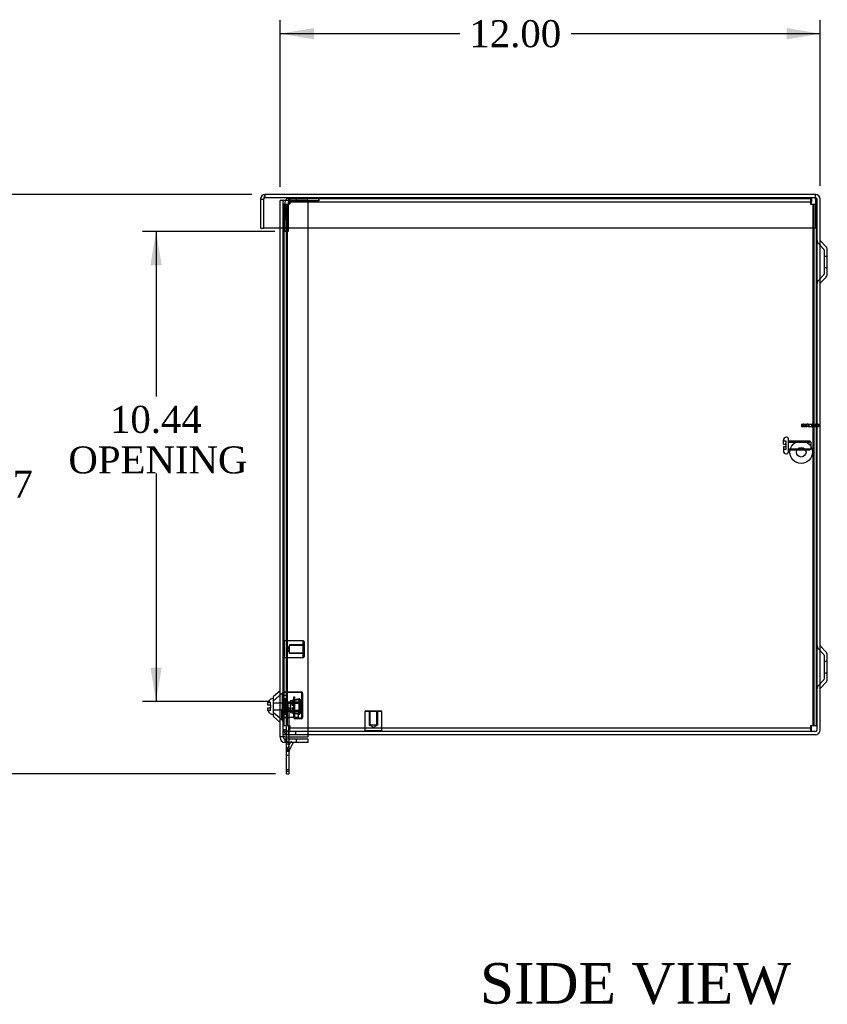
# Model space of a CAD drawing. Header units: inches. Extents: x 1 to 150, y -1 to 99.
# Tile 5 of 8: x 74 to 92, y 33 to 55. Entities that reach past the tile are written whole.
import ezdxf
from ezdxf.enums import TextEntityAlignment as Align
from ezdxf.lldxf.tags import DXFTag

# ---------------------------------------------------------------- set-up
doc = ezdxf.new("R2010")
doc.units = ezdxf.units.IN
doc.header["$MEASUREMENT"] = 0
for name, color, linetype in [('COM55240', 7, 'Continuous'), ('COM70472-31', 7, 'Continuous'), ('COM70473-31', 7, 'Continuous'), ('COM70474-5', 7, 'Continuous'), ('COM70475', 7, 'Continuous'), ('Default', 7, 'Continuous'), ('GRDKITSTARWASHER', 7, 'Continuous'), ('NTS16522', 7, 'Continuous'), ('RNG17670', 7, 'Continuous'), ('RVT19019', 7, 'Continuous'), ('SCS18970', 7, 'Continuous'), ('SCS19475', 7, 'Continuous'), ('STD26152', 7, 'Continuous'), ('WAF250205', 7, 'Continuous')]:
    doc.layers.add(name, color=color, linetype=linetype)
doc.styles.add('SEACAD_Times_New_Roman', font='times.ttf')
tags = doc.linetypes.add('HIDDEN2', pattern=[0.1875, 0.125, -0.0625]).pattern_tags.tags
tags[6:7] = [DXFTag(74, 4), DXFTag(75, 0), DXFTag(340, '0'), DXFTag(46, 0.0), DXFTag(50, 0.0), DXFTag(44, 0.0), DXFTag(45, 0.0)]
tags[4:5] = [DXFTag(74, 4), DXFTag(75, 0), DXFTag(340, '0'), DXFTag(46, 0.0), DXFTag(50, 0.0), DXFTag(44, 0.0), DXFTag(45, 0.0)]
doc.dimstyles.new('HAMMOND_(STH_-_120x80)', dxfattribs={"dimtxt": 0.6, "dimasz": 0.75, "dimexe": 0.3, "dimexo": 0.3, "dimgap": 0.15, "dimtad": 0, "dimtih": 1, "dimtoh": 1, "dimzin": 0, "dimdsep": 46, "dimtxsty": 'SEACAD_Times_New_Roman', "dimblk1": '_SE_FILLED', "dimblk2": '_SE_FILLED', "dimsah": 1, "dimcen": 0.3, "dimadec": 0, "dimazin": 0, "dimtfac": 0.8, "dimtofl": 0, "dimtmove": 1, "dimatfit": 3, "dimfxl": 1, "dimtolj": 1, "dimtzin": 0, "dimarcsym": 0})

# ---------------------------------------------------------------- blocks, each defined once
blk = doc.blocks.new('SE3')
at = {"layer": 'COM55240', "color": 7, "linetype": 'HIDDEN2'}
for p, q in [((79.649, 39.646), (79.706, 39.646)), ((79.706, 39.584), (79.706, 39.646)), ((79.649, 39.584), (79.706, 39.584)), ((79.706, 39.567), (79.649, 39.567)), ((79.649, 39.43), (79.706, 39.43)), ((79.706, 39.001), (79.706, 39.584)), ((79.649, 39.001), (79.649, 39.156)), ((79.649, 38.876), (79.649, 38.948)), ((79.706, 38.876), (79.706, 38.948)), ((79.706, 38.896), (79.649, 38.896)), ((79.706, 38.84), (79.649, 38.84)), ((79.649, 38.715), (79.706, 38.715)), ((79.657, 38.714), (79.706, 38.819)), ((79.733, 38.876), (79.742, 38.895)), ((79.742, 38.895), (79.783, 38.876)), ((79.706, 38.677), (79.649, 38.677)), ((79.706, 38.584), (79.649, 38.584)), ((79.706, 38.271), (79.649, 38.271))]:
    blk.add_line(p, q, dxfattribs=at)
at = {"layer": 'COM55240', "color": 7, "linetype": 'Continuous'}
for p, q in [((79.649, 38.948), (79.649, 39.001)), ((79.706, 38.948), (79.706, 39.001)), ((79.649, 38.24), (79.649, 38.876)), ((79.706, 38.24), (79.706, 38.876)), ((79.706, 38.819), (79.733, 38.876)), ((79.709, 38.69), (79.793, 38.871)), ((79.783, 38.876), (79.793, 38.871)), ((79.649, 38.177), (79.649, 38.24)), ((79.649, 38.24), (79.706, 38.24)), ((79.649, 38.177), (79.706, 38.177)), ((79.706, 38.177), (79.706, 38.24))]:
    blk.add_line(p, q, dxfattribs=at)
at = {"layer": 'COM55240', "color": 7, "linetype": 'HIDDEN2'}
blk.add_arc((79.735, 38.677), 0.086, 155, 180, dxfattribs=at)
at = {"layer": 'COM55240', "color": 7, "linetype": 'Continuous'}
blk.add_arc((79.735, 38.677), 0.029, 155, 180, dxfattribs=at)
at = {"layer": 'COM70472-31', "color": 7, "linetype": 'HIDDEN2'}
for p, q in [((79.175, 50.976), (79.175, 51.048)), ((91.397, 50.976), (79.175, 50.976)), ((91.58, 49.838), (91.463, 49.956)), ((91.589, 49.817), (91.589, 49.279)), ((91.661, 49.673), (91.589, 49.673)), ((91.463, 49.14), (91.58, 49.258)), ((91.589, 49.423), (91.661, 49.423)), ((91.58, 40.838), (91.463, 40.956)), ((91.589, 40.817), (91.589, 40.279)), ((91.661, 40.673), (91.589, 40.673)), ((91.463, 40.14), (91.58, 40.258)), ((91.589, 40.423), (91.661, 40.423)), ((79.577, 39.923), (79.649, 39.923)), ((79.649, 39.788), (79.577, 39.788)), ((79.649, 39.567), (79.577, 39.567)), ((79.577, 39.558), (79.649, 39.558)), ((79.577, 39.43), (79.649, 39.43)), ((79.649, 39.156), (79.577, 39.156)), ((79.649, 39.156), (79.649, 39.245)), ((80.13, 39.12), (79.577, 39.12)), ((80.13, 39.048), (79.577, 39.048)), ((79.685, 39.12), (79.685, 39.048)), ((79.844, 39.12), (79.844, 39.048))]:
    blk.add_line(p, q, dxfattribs=at)
at = {"layer": 'COM70472-31', "color": 7, "linetype": 'Continuous'}
for p, q in [((91.397, 51.048), (79.175, 51.048)), ((91.397, 50.94), (91.397, 51.048)), ((79.067, 50.94), (79.067, 50.298)), ((79.067, 50.94), (79.139, 50.94)), ((79.139, 50.94), (79.139, 50.298)), ((79.139, 50.94), (79.139, 50.298)), ((91.397, 50.94), (91.397, 50.298)), ((91.433, 39.156), (91.433, 50.94)), ((91.505, 39.156), (91.505, 50.94)), ((79.067, 50.298), (79.139, 50.298)), ((91.397, 50.298), (79.139, 50.298)), ((91.631, 49.889), (91.514, 50.007)), ((91.661, 49.279), (91.661, 49.817)), ((91.514, 49.09), (91.631, 49.207)), ((91.631, 40.889), (91.514, 41.007)), ((91.661, 40.279), (91.661, 40.817)), ((91.514, 40.09), (91.631, 40.207)), ((91.397, 39.12), (80.13, 39.12)), ((91.397, 39.048), (80.13, 39.048))]:
    blk.add_line(p, q, dxfattribs=at)
for centre, radius, start, end in [((79.175, 50.94), 0.108, 90, 180), ((91.397, 50.94), 0.108, 0, 90), ((91.397, 50.94), 0.036, 0, 90), ((79.175, 50.94), 0.036, 155.9777, 180), ((91.535, 50.028), 0.03, 180, 225), ((91.559, 49.817), 0.102, 0, 45), ((91.559, 49.279), 0.102, 315, 0), ((91.535, 49.068), 0.03, 135, 180), ((91.535, 41.028), 0.03, 180, 225), ((91.559, 40.817), 0.102, 0, 45), ((91.559, 40.279), 0.102, 315, 0), ((91.535, 40.068), 0.03, 135, 180), ((91.397, 39.156), 0.108, 270, 0), ((91.397, 39.156), 0.036, 270, 0)]:
    blk.add_arc(centre, radius, start, end, dxfattribs=at)
at = {"layer": 'COM70472-31', "color": 7, "linetype": 'HIDDEN2'}
for centre, radius, start, end in [((79.175, 50.94), 0.036, 90, 155.9777), ((91.535, 50.028), 0.102, 180, 225), ((91.559, 49.817), 0.03, 0, 45), ((91.559, 49.279), 0.03, 315, 0), ((91.535, 49.068), 0.102, 135, 180), ((91.535, 41.028), 0.102, 180, 225), ((91.559, 40.817), 0.03, 0, 45), ((91.559, 40.279), 0.03, 315, 0), ((91.535, 40.068), 0.102, 135, 180), ((79.685, 39.156), 0.108, 180, 270), ((79.685, 39.156), 0.036, 180, 270)]:
    blk.add_arc(centre, radius, start, end, dxfattribs=at)
at = {"layer": 'COM70472-31', "color": 7, "linetype": 'Continuous'}
blk.add_open_spline([(79.175, 51.048), (79.172, 51.048), (79.169, 51.045), (79.163, 51.034), (79.16, 51.026), (79.154, 51.006), (79.151, 50.994), (79.145, 50.968), (79.142, 50.954), (79.139, 50.94)], degree=3, knots=[0, 0, 0, 0, 0.25, 0.25, 0.5, 0.5, 0.75, 0.75, 1, 1, 1, 1], dxfattribs=at)
at = {"layer": 'COM70472-31', "color": 7, "linetype": 'HIDDEN2'}
blk.add_open_spline([(79.175, 50.976), (79.172, 50.976), (79.169, 50.975), (79.163, 50.972), (79.16, 50.969), (79.154, 50.962), (79.151, 50.958), (79.145, 50.95), (79.142, 50.945), (79.139, 50.94)], degree=3, knots=[0, 0, 0, 0, 0.25, 0.25, 0.5, 0.5, 0.75, 0.75, 1, 1, 1, 1], dxfattribs=at)
at = {"layer": 'COM70473-31', "color": 7, "linetype": 'HIDDEN2'}
for p, q in [((79.505, 50.298), (79.505, 50.916)), ((79.613, 50.916), (79.505, 50.916)), ((79.577, 39.001), (79.577, 50.916)), ((80.13, 50.916), (79.613, 50.916)), ((80.13, 50.298), (80.13, 50.916)), ((79.552, 39.97), (79.359, 39.802)), ((79.359, 39.545), (79.552, 39.377)), ((79.613, 38.948), (79.613, 38.876)), ((79.863, 38.948), (79.863, 38.876))]:
    blk.add_line(p, q, dxfattribs=at)
at = {"layer": 'COM70473-31', "color": 7, "linetype": 'Continuous'}
for p, q in [((79.505, 39.001), (79.505, 50.298)), ((80.13, 39.001), (80.13, 50.298)), ((79.505, 40.024), (79.359, 39.897)), ((79.359, 39.449), (79.359, 39.897)), ((79.359, 39.449), (79.505, 39.322)), ((79.505, 39.001), (79.505, 38.984)), ((79.613, 39.001), (79.505, 39.001)), ((79.577, 39.001), (79.577, 38.984)), ((79.613, 39.001), (80.13, 39.001)), ((80.13, 38.948), (79.613, 38.948)), ((80.13, 38.876), (80.13, 38.948)), ((80.13, 38.876), (79.613, 38.876))]:
    blk.add_line(p, q, dxfattribs=at)
at = {"layer": 'COM70473-31', "color": 7, "linetype": 'HIDDEN2'}
for centre, start, end in [((79.505, 40.024), 311, 0), ((79.505, 39.322), 0, 49)]:
    blk.add_arc(centre, 0.072, start, end, dxfattribs=at)
at = {"layer": 'COM70473-31', "color": 7, "linetype": 'Continuous'}
for radius in [0.108, 0.036]:
    blk.add_arc((79.613, 38.984), radius, 180, 270, dxfattribs=at)
at = {"layer": 'COM70474-5', "color": 7, "linetype": 'HIDDEN2'}
for p, q in [((79.577, 50.831), (79.685, 50.831)), ((79.597, 41.136), (79.597, 50.831)), ((79.649, 39.245), (79.649, 50.831)), ((79.669, 39.245), (79.669, 50.831)), ((79.685, 50.831), (79.702, 50.831)), ((79.702, 50.848), (79.702, 50.956)), ((79.702, 50.956), (91.288, 50.956)), ((79.702, 50.884), (91.288, 50.884)), ((79.702, 50.831), (79.702, 50.848)), ((79.705, 50.831), (79.702, 50.831)), ((79.722, 50.831), (79.705, 50.831)), ((79.722, 50.956), (79.722, 50.884)), ((79.722, 50.884), (79.722, 50.848)), ((79.722, 50.848), (79.722, 50.831)), ((91.288, 50.956), (91.308, 50.956)), ((91.288, 50.956), (91.288, 50.848)), ((91.288, 50.884), (91.308, 50.884)), ((91.288, 50.848), (91.288, 50.831)), ((91.288, 50.831), (91.305, 50.831)), ((91.305, 50.831), (91.397, 50.831)), ((91.308, 50.956), (91.308, 50.884)), ((91.308, 50.848), (91.308, 50.884)), ((91.308, 50.831), (91.308, 50.848)), ((91.341, 50.831), (91.341, 39.245)), ((91.361, 50.831), (91.361, 39.245)), ((79.597, 39.245), (79.597, 40.761)), ((79.685, 39.245), (79.577, 39.245)), ((79.702, 39.245), (79.685, 39.245)), ((79.702, 39.245), (79.705, 39.245)), ((79.702, 39.228), (79.702, 39.245)), ((79.702, 39.12), (79.702, 39.228)), ((91.288, 39.192), (79.702, 39.192)), ((79.705, 39.245), (79.722, 39.245)), ((79.722, 39.245), (79.722, 39.228)), ((79.722, 39.228), (79.722, 39.192)), ((79.722, 39.12), (79.722, 39.192))]:
    blk.add_line(p, q, dxfattribs=at)
at = {"layer": 'COM70474-5', "color": 7, "linetype": 'Continuous'}
for p, q in [((91.397, 50.831), (91.413, 50.831)), ((91.433, 50.831), (91.413, 50.831)), ((91.413, 50.831), (91.413, 39.245)), ((91.288, 39.245), (91.288, 39.228)), ((91.305, 39.245), (91.288, 39.245)), ((91.288, 39.228), (91.288, 39.12)), ((91.308, 39.192), (91.288, 39.192)), ((91.413, 39.245), (91.305, 39.245)), ((91.308, 39.228), (91.308, 39.245)), ((91.308, 39.192), (91.308, 39.228)), ((91.308, 39.12), (91.308, 39.192)), ((91.433, 39.245), (91.413, 39.245))]:
    blk.add_line(p, q, dxfattribs=at)
at = {"layer": 'COM70475', "color": 7, "linetype": 'HIDDEN2'}
for p, q in [((79.863, 50.976), (79.863, 50.904)), ((80.113, 50.904), (80.113, 50.976)), ((80.363, 50.976), (80.363, 50.904)), ((79.613, 50.868), (79.613, 50.476)), ((79.685, 50.868), (79.685, 50.476)), ((80.113, 50.904), (79.721, 50.904)), ((80.363, 50.904), (80.113, 50.904)), ((79.613, 50.226), (79.613, 50.476)), ((79.685, 50.476), (79.685, 50.226)), ((79.685, 50.226), (79.613, 50.226))]:
    blk.add_line(p, q, dxfattribs=at)
for radius in [0.108, 0.036]:
    blk.add_arc((79.721, 50.868), radius, 90, 180, dxfattribs=at)
at = {"layer": 'GRDKITSTARWASHER', "color": 7, "linetype": 'HIDDEN2'}
for p, q in [((91.087, 45.946), (91.086, 45.946)), ((91.086, 45.946), (91.086, 45.896)), ((91.087, 45.946), (91.087, 45.896)), ((91.087, 45.946), (91.114, 45.946)), ((91.114, 45.896), (91.114, 45.946)), ((91.134, 45.946), (91.114, 45.946)), ((91.134, 45.946), (91.134, 45.896)), ((91.134, 45.946), (91.182, 45.946)), ((91.153, 45.946), (91.153, 45.896)), ((91.172, 45.946), (91.172, 45.896)), ((91.181, 45.946), (91.181, 45.896)), ((91.182, 45.946), (91.182, 45.896)), ((91.182, 45.946), (91.204, 45.946)), ((91.204, 45.896), (91.204, 45.946)), ((91.238, 45.946), (91.204, 45.946)), ((91.233, 45.946), (91.233, 45.896)), ((91.238, 45.946), (91.238, 45.896)), ((91.238, 45.946), (91.25, 45.946)), ((91.25, 45.946), (91.25, 45.896)), ((91.25, 45.946), (91.312, 45.946)), ((91.312, 45.946), (91.312, 45.896)), ((91.312, 45.946), (91.324, 45.946)), ((91.324, 45.896), (91.324, 45.946)), ((91.358, 45.946), (91.324, 45.946)), ((91.329, 45.946), (91.329, 45.896)), ((91.358, 45.946), (91.38, 45.946)), ((91.358, 45.946), (91.358, 45.896)), ((91.38, 45.946), (91.38, 45.896)), ((91.38, 45.946), (91.413, 45.946)), ((91.381, 45.896), (91.381, 45.946)), ((91.39, 45.946), (91.39, 45.896)), ((91.41, 45.946), (91.41, 45.896)), ((91.449, 45.946), (91.433, 45.946)), ((91.449, 45.946), (91.475, 45.946)), ((91.449, 45.946), (91.449, 45.896)), ((91.475, 45.896), (91.475, 45.946)), ((91.475, 45.946), (91.476, 45.946)), ((91.476, 45.896), (91.476, 45.946)), ((91.087, 45.896), (91.086, 45.896)), ((91.087, 45.896), (91.114, 45.896)), ((91.134, 45.896), (91.114, 45.896)), ((91.134, 45.896), (91.182, 45.896)), ((91.182, 45.896), (91.204, 45.896)), ((91.238, 45.896), (91.204, 45.896)), ((91.238, 45.896), (91.25, 45.896)), ((91.25, 45.896), (91.312, 45.896)), ((91.312, 45.896), (91.324, 45.896)), ((91.358, 45.896), (91.324, 45.896)), ((91.358, 45.896), (91.38, 45.896)), ((91.38, 45.896), (91.413, 45.896)), ((91.449, 45.896), (91.433, 45.896)), ((91.449, 45.896), (91.475, 45.896)), ((91.475, 45.896), (91.476, 45.896))]:
    blk.add_line(p, q, dxfattribs=at)
at = {"layer": 'GRDKITSTARWASHER', "color": 7, "linetype": 'Continuous'}
for p, q in [((91.413, 45.946), (91.428, 45.946)), ((91.428, 45.896), (91.428, 45.946)), ((91.433, 45.946), (91.428, 45.946)), ((91.413, 45.896), (91.428, 45.896)), ((91.433, 45.896), (91.428, 45.896))]:
    blk.add_line(p, q, dxfattribs=at)
at = {"layer": 'NTS16522', "color": 7, "linetype": 'HIDDEN2'}
for p, q in [((79.559, 39.402), (79.559, 39.97)), ((79.577, 39.899), (79.559, 39.899)), ((79.577, 39.836), (79.559, 39.836)), ((79.591, 40.002), (79.972, 40.002)), ((79.971, 39.985), (79.593, 39.985)), ((79.736, 39.809), (79.78, 39.816)), ((79.736, 39.809), (79.736, 39.716)), ((79.78, 39.816), (79.809, 39.822)), ((79.78, 39.816), (79.78, 39.706)), ((79.79, 39.813), (79.79, 39.71)), ((79.809, 39.892), (79.827, 39.892)), ((79.809, 39.434), (79.809, 39.892)), ((79.827, 39.892), (79.827, 39.436)), ((79.827, 39.831), (79.927, 39.849)), ((79.927, 39.823), (79.827, 39.806)), ((79.927, 39.849), (79.927, 39.823)), ((79.927, 39.849), (79.952, 39.828)), ((79.952, 39.828), (79.927, 39.823)), ((79.927, 39.523), (79.927, 39.823)), ((79.952, 39.828), (79.952, 39.518)), ((79.987, 39.436), (79.987, 39.969)), ((80.004, 39.97), (80.004, 39.434)), ((79.577, 39.78), (79.559, 39.78)), ((79.559, 39.601), (79.577, 39.601)), ((79.952, 39.768), (79.736, 39.768)), ((79.942, 39.751), (79.736, 39.751)), ((79.736, 39.63), (79.736, 39.716)), ((79.736, 39.63), (79.736, 39.537)), ((79.736, 39.595), (79.942, 39.595)), ((79.78, 39.64), (79.78, 39.53)), ((79.79, 39.637), (79.79, 39.533)), ((79.952, 39.761), (79.942, 39.751)), ((79.942, 39.595), (79.942, 39.751)), ((79.942, 39.595), (79.952, 39.585)), ((80.004, 39.78), (79.987, 39.78)), ((79.559, 39.566), (79.577, 39.566)), ((79.577, 39.402), (79.559, 39.402)), ((79.952, 39.578), (79.736, 39.578)), ((79.78, 39.53), (79.736, 39.537)), ((79.78, 39.53), (79.809, 39.525)), ((79.827, 39.541), (79.927, 39.523)), ((79.927, 39.497), (79.827, 39.515)), ((79.972, 39.402), (79.841, 39.402)), ((79.843, 39.42), (79.971, 39.42)), ((79.927, 39.523), (79.927, 39.497)), ((79.952, 39.518), (79.927, 39.523)), ((79.952, 39.518), (79.927, 39.497)), ((79.987, 39.566), (80.004, 39.566))]:
    blk.add_line(p, q, dxfattribs=at)
for centre, radius, start, end in [((79.591, 39.97), 0.032, 90, 180), ((79.593, 39.969), 0.016, 90, 180), ((79.971, 39.969), 0.016, 0, 90), ((79.972, 39.97), 0.032, 0, 90), ((79.841, 39.434), 0.032, 180, 270), ((79.843, 39.436), 0.016, 180, 270), ((79.971, 39.436), 0.016, 270, 0), ((79.972, 39.434), 0.032, 270, 0)]:
    blk.add_arc(centre, radius, start, end, dxfattribs=at)
for centre, major_axis, start_param, end_param in [((79.251, 39.761), (0.614, 0), 0.499634, 0.532631), ((80.103, 39.762), (-0.451, 0), 0.624084, 0.7756), ((80.103, 39.584), (-0.451, 0), -0.7756, -0.624084), ((79.251, 39.761), (0.614, 0), -0.532631, -0.499634), ((79.251, 39.585), (0.614, 0), 0.499634, 0.532631), ((79.251, 39.585), (0.614, 0), -0.532631, -0.499634)]:
    blk.add_ellipse(centre, major_axis=major_axis, ratio=0.176327, start_param=start_param, end_param=end_param, dxfattribs=at)
at = {"layer": 'RNG17670', "color": 7, "linetype": 'HIDDEN2'}
for p, q in [((79.609, 39.813), (79.609, 39.844)), ((79.641, 39.844), (79.609, 39.844)), ((79.609, 39.751), (79.609, 39.813)), ((79.641, 39.813), (79.609, 39.813)), ((79.641, 39.813), (79.641, 39.844)), ((79.641, 39.813), (79.641, 39.751)), ((79.641, 39.798), (79.609, 39.798)), ((79.609, 39.596), (79.609, 39.751)), ((79.641, 39.751), (79.609, 39.751)), ((79.609, 39.534), (79.609, 39.596)), ((79.609, 39.596), (79.641, 39.596)), ((79.641, 39.596), (79.641, 39.751)), ((79.641, 39.534), (79.641, 39.596)), ((79.609, 39.548), (79.641, 39.548)), ((79.609, 39.503), (79.609, 39.534)), ((79.641, 39.534), (79.609, 39.534)), ((79.609, 39.503), (79.641, 39.503)), ((79.641, 39.503), (79.641, 39.534))]:
    blk.add_line(p, q, dxfattribs=at)
at = {"layer": 'RVT19019', "color": 7, "linetype": 'HIDDEN2'}
for p, q in [((79.537, 39.603), (79.537, 39.393)), ((79.905, 39.561), (79.577, 39.561)), ((79.577, 39.436), (79.905, 39.436)), ((79.905, 39.561), (79.905, 39.436))]:
    blk.add_line(p, q, dxfattribs=at)
for centre, start, end in [((79.557, 39.603), 0, 180), ((79.557, 39.393), 180, 0)]:
    blk.add_arc(centre, 0.02, start, end, dxfattribs=at)
at = {"layer": 'SCS18970', "color": 7, "linetype": 'HIDDEN2'}
for p, q in [((90.685, 45.503), (90.685, 45.587)), ((90.75, 45.567), (90.685, 45.567)), ((90.685, 45.503), (90.75, 45.503)), ((90.75, 45.503), (90.75, 45.567)), ((90.75, 45.443), (90.75, 45.503)), ((90.765, 45.657), (90.755, 45.657)), ((90.795, 45.627), (90.795, 45.32)), ((91.27, 45.568), (90.795, 45.568)), ((90.795, 45.549), (91.27, 45.549)), ((91.295, 45.543), (91.295, 45.403)), ((90.685, 45.443), (90.685, 45.36)), ((90.75, 45.443), (90.685, 45.443)), ((90.75, 45.38), (90.685, 45.38)), ((90.75, 45.38), (90.75, 45.443)), ((90.755, 45.29), (90.765, 45.29)), ((90.795, 45.397), (91.27, 45.397)), ((90.795, 45.378), (91.27, 45.378))]:
    blk.add_line(p, q, dxfattribs=at)
for centre, radius, start, end in [((90.755, 45.587), 0.07, 90, 180), ((90.765, 45.627), 0.03, 0, 90), ((91.27, 45.543), 0.025, 0, 90), ((90.755, 45.36), 0.07, 180, 270), ((90.765, 45.32), 0.03, 270, 0), ((91.27, 45.403), 0.025, 270, 0)]:
    blk.add_arc(centre, radius, start, end, dxfattribs=at)
at = {"layer": 'SCS19475', "color": 7, "linetype": 'Continuous'}
for p, q in [((79.231, 39.701), (79.231, 39.734)), ((79.291, 39.701), (79.231, 39.701)), ((79.231, 39.646), (79.291, 39.646)), ((79.231, 39.612), (79.231, 39.646)), ((79.236, 39.761), (79.236, 39.761)), ((79.236, 39.586), (79.236, 39.586)), ((79.291, 39.701), (79.291, 39.646))]:
    blk.add_line(p, q, dxfattribs=at)
at = {"layer": 'SCS19475', "color": 7, "linetype": 'HIDDEN2'}
for p, q in [((79.291, 39.761), (79.236, 39.761)), ((79.291, 39.586), (79.236, 39.586)), ((79.291, 39.701), (79.291, 39.761)), ((79.291, 39.586), (79.291, 39.646)), ((79.679, 39.747), (79.359, 39.747)), ((79.359, 39.599), (79.679, 39.599)), ((79.679, 39.768), (79.679, 39.578)), ((79.974, 39.768), (79.679, 39.768)), ((79.679, 39.749), (79.994, 39.749)), ((79.679, 39.597), (79.994, 39.597)), ((79.974, 39.768), (79.974, 39.578)), ((80.004, 39.739), (79.974, 39.768)), ((79.974, 39.578), (80.004, 39.608)), ((80.004, 39.739), (80.004, 39.608)), ((79.679, 39.578), (79.974, 39.578))]:
    blk.add_line(p, q, dxfattribs=at)
at = {"layer": 'SCS19475', "color": 7, "linetype": 'Continuous'}
for centre, start, end in [((79.356, 39.727), 88.6853, 164.215), ((79.356, 39.62), 195.7926, 271.3147)]:
    blk.add_arc(centre, 0.125, start, end, dxfattribs=at)
for points in [[(79.231, 39.734), (79.232, 39.739), (79.232, 39.743), (79.234, 39.752), (79.235, 39.756), (79.236, 39.761)], [(79.236, 39.586), (79.235, 39.59), (79.234, 39.594), (79.232, 39.603), (79.232, 39.607), (79.231, 39.612)]]:
    blk.add_open_spline(points, degree=3, knots=[0, 0, 0, 0, 0.5, 0.5, 1, 1, 1, 1], dxfattribs=at)
at = {"layer": 'STD26152', "color": 7, "linetype": 'HIDDEN2'}
for p, q in [((79.597, 41.136), (79.577, 41.116)), ((79.597, 41.136), (79.597, 40.761)), ((80.017, 41.136), (79.597, 41.136)), ((80.017, 40.761), (80.017, 41.136)), ((80.037, 41.116), (80.017, 41.136)), ((80.037, 41.116), (80.037, 40.781)), ((79.717, 41.026), (79.67, 40.948)), ((79.67, 40.948), (79.717, 40.87)), ((80.037, 41.043), (79.717, 41.043)), ((79.717, 41.043), (79.717, 41.026)), ((79.717, 40.87), (79.717, 41.026)), ((80.037, 41.026), (79.717, 41.026)), ((79.577, 40.781), (79.597, 40.761)), ((79.597, 40.761), (80.017, 40.761)), ((79.717, 40.87), (80.037, 40.87)), ((79.717, 40.853), (79.717, 40.87)), ((80.037, 40.853), (79.717, 40.853)), ((80.017, 40.761), (80.037, 40.781)), ((81.409, 39.58), (81.389, 39.56)), ((81.764, 39.56), (81.389, 39.56)), ((81.389, 39.56), (81.389, 39.14)), ((81.409, 39.58), (81.744, 39.58)), ((81.482, 39.58), (81.482, 39.26)), ((81.499, 39.58), (81.499, 39.26)), ((81.655, 39.26), (81.655, 39.58)), ((81.672, 39.58), (81.672, 39.26)), ((81.764, 39.56), (81.744, 39.58)), ((81.764, 39.14), (81.764, 39.56)), ((81.482, 39.26), (81.499, 39.26)), ((81.655, 39.26), (81.499, 39.26)), ((81.499, 39.26), (81.577, 39.213)), ((81.577, 39.213), (81.655, 39.26)), ((81.672, 39.26), (81.655, 39.26)), ((81.389, 39.14), (81.764, 39.14)), ((81.389, 39.14), (81.409, 39.12)), ((81.744, 39.12), (81.764, 39.14))]:
    blk.add_line(p, q, dxfattribs=at)
at = {"layer": 'WAF250205', "color": 7, "linetype": 'HIDDEN2'}
for radius in [0.25, 0.107]:
    blk.add_circle((91.081, 45.323), radius, dxfattribs=at)
blk = doc.blocks.new('DMBLK5629')
at = {"layer": 'Default', "linetype": 'Continuous'}
for points in [[(80.255, 54.744), (79.505, 54.619), (80.255, 54.494)], [(90.755, 54.744), (90.755, 54.494), (91.505, 54.619)]]:
    blk.add_hatch(color=7, dxfattribs=at).paths.add_polyline_path(points)
at = {"layer": 'Default', "color": 7, "linetype": 'Continuous'}
for p, q in [((79.505, 51.216), (79.505, 54.919)), ((91.505, 51.24), (91.505, 54.919)), ((83.5, 54.619), (79.505, 54.619)), ((91.505, 54.619), (85.968, 54.619))]:
    blk.add_line(p, q, dxfattribs=at)
at = {"layer": 'Default', "color": 7, "linetype": 'Continuous', "style": 'SEACAD_Times_New_Roman'}
blk.add_text('12.00', height=0.6, dxfattribs=at).set_placement((83.71, 54.919), align=Align.TOP_LEFT)
blk = doc.blocks.new('_SE_FILLED')
at = {"color": 0}
blk.add_line((0, 0), (-1, 0), dxfattribs=at)
blk.add_solid([(0, 0), (-1, -0.1665), (-1, 0.1665), (0, 0)], dxfattribs=at)
blk = doc.blocks.new('DMBLK5638')
at = {"layer": 'Default', "linetype": 'Continuous'}
for points in [[(76.625, 49.476), (76.875, 49.476), (76.75, 50.226)], [(76.625, 40.538), (76.75, 39.788), (76.875, 40.538)]]:
    blk.add_hatch(color=7, dxfattribs=at).paths.add_polyline_path(points)
at = {"layer": 'Default', "color": 7, "linetype": 'Continuous'}
for p, q in [((79.385, 50.226), (76.45, 50.226)), ((76.75, 50.226), (76.75, 46.562)), ((76.75, 44.852), (76.75, 39.788)), ((79.277, 39.788), (76.45, 39.788))]:
    blk.add_line(p, q, dxfattribs=at)
at = {"layer": 'Default', "color": 7, "linetype": 'Continuous', "style": 'SEACAD_Times_New_Roman'}
for s, p in [('10.44', (75.727, 46.352)), ('OPENING', (74.803, 45.452))]:
    blk.add_text(s, height=0.6, dxfattribs=at).set_placement(p, align=Align.TOP_LEFT)
blk = doc.blocks.new('DMBLK5643')
at = {"layer": 'Default', "linetype": 'Continuous'}
for points in [[(72.874, 50.298), (73.124, 50.298), (72.999, 51.048)], [(72.874, 38.927), (72.999, 38.177), (73.124, 38.927)]]:
    blk.add_hatch(color=7, dxfattribs=at).paths.add_polyline_path(points)
at = {"layer": 'Default', "color": 7, "linetype": 'Continuous'}
for p, q in [((78.875, 51.048), (72.699, 51.048)), ((72.999, 51.048), (72.999, 45.123)), ((72.999, 44.313), (72.999, 38.177)), ((79.406, 38.177), (72.699, 38.177))]:
    blk.add_line(p, q, dxfattribs=at)
at = {"layer": 'Default', "color": 7, "linetype": 'Continuous', "style": 'SEACAD_Times_New_Roman'}
blk.add_text('12.87', height=0.6, dxfattribs=at).set_placement((71.975, 44.913), align=Align.TOP_LEFT)

msp = doc.modelspace()

# ---------------------------------------------------------------- block references
at = {"layer": 'Default'}
msp.add_blockref('SE3', (0, 0), dxfattribs=at)

# ---------------------------------------------------------------- texts
at = {"layer": 'Default', "color": 7, "linetype": 'Continuous', "style": 'SEACAD_Times_New_Roman'}
msp.add_text('SIDE VIEW', height=0.9, dxfattribs=at).set_placement((83.946, 33.976), align=Align.TOP_LEFT)

# ---------------------------------------------------------------- dimensions: what is measured, and where the dimension line sits
at = {"layer": 'Default', "color": 7, "linetype": 'Continuous'}
for base, p1, p2, angle, text, picture, middle, dimtype in [((91.505, 54.619), (91.505, 50.94), (79.505, 50.916), 180.1146, '\\A1;<>', 'DMBLK5629', (84.734, 54.619), 161), ((72.999, 38.177), (79.175, 51.048), (79.706, 38.177), 90, '\\A1;<>', 'DMBLK5643', (72.999, 44.613), 160), ((76.75, 39.788), (79.685, 50.226), (79.577, 39.788), 90, '\\A1;<>\\POPENING', 'DMBLK5638', (76.75, 46.052), 160)]:
    dim = msp.add_linear_dim(base=base, p1=p1, p2=p2, angle=angle, text=text, dimstyle='HAMMOND_(STH_-_120x80)', override={"dimtmove": 0}, dxfattribs=at)
    dim.commit()
    dim.dimension.update_dxf_attribs({"geometry": picture, "text_midpoint": middle, "dimtype": dimtype})

doc.saveas('drawing.dxf')
